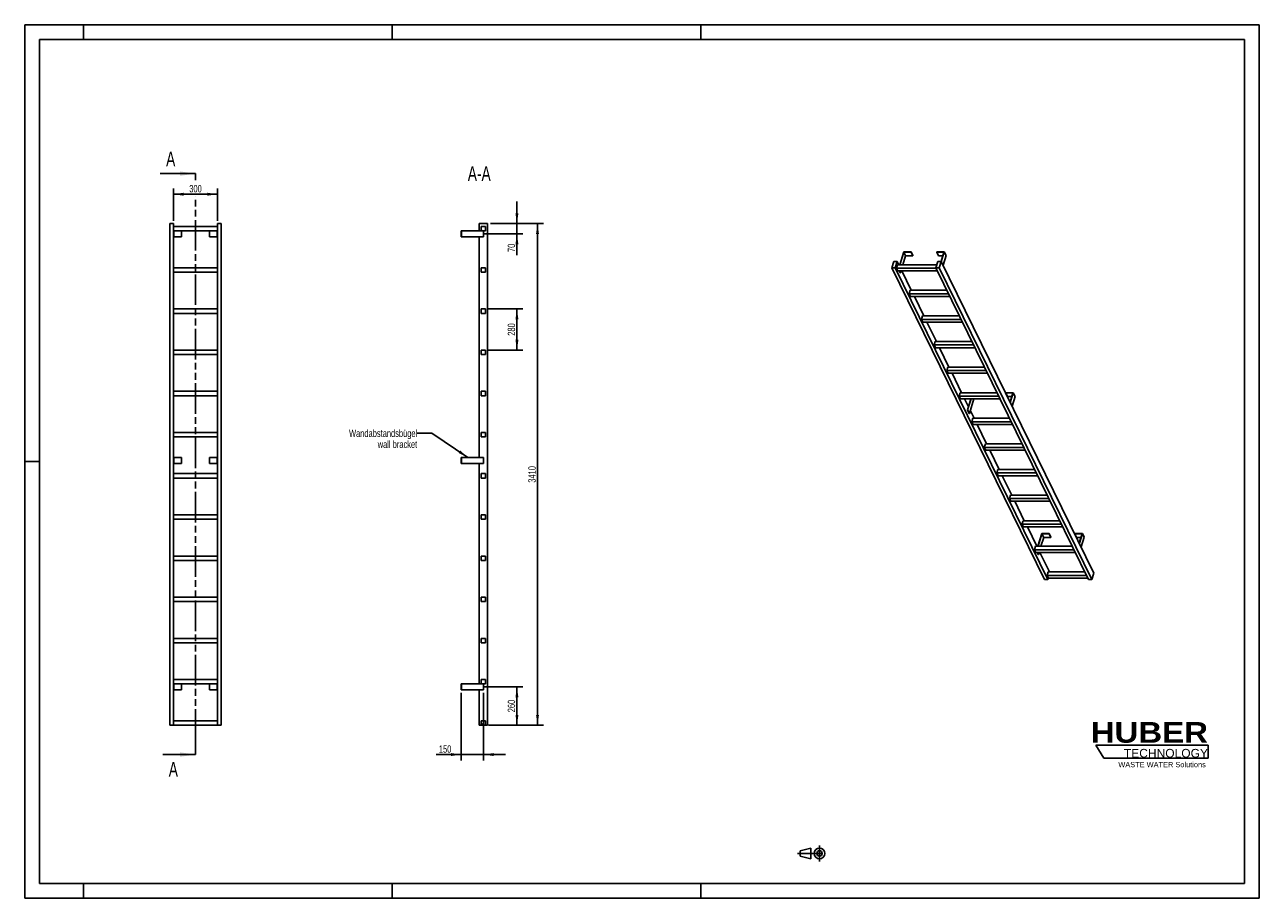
# Model space of a CAD drawing. Header units: millimetres. Extents: x 0 to 8400, y 0 to 5940.
import ezdxf

# ---------------------------------------------------------------- set-up
doc = ezdxf.new("R2010")
doc.units = ezdxf.units.MM
doc.header["$LTSCALE"] = 462
doc.linetypes.add('CENTER', pattern=[0.6, 0.375, -0.075, 0.075, -0.075])
doc.linetypes.add('PHANTOM', pattern=[0.8, 0.45, -0.05, 0.1, -0.05, 0.1, -0.05])
doc.layers.get('0').update_dxf_attribs({"linetype": 'CONTINUOUS'})
for name, color, linetype in [('050_DIMENSIONING', 7, 'CONTINUOUS'), ('053_NOTES', 7, 'CONTINUOUS'), ('HATCHING_BL0', 7, 'CONTINUOUS'), ('HUBER_Logo_BL1', 7, 'CONTINUOUS')]:
    doc.layers.add(name, color=color, linetype=linetype)
doc.styles.get("Standard").update_dxf_attribs({"font": 'txt', "width": 0.7})
doc.styles.add('TEXTSTYLE_2', font='ariblk.ttf')
doc.styles.add('TEXTSTYLE_3', font='arial.ttf')
doc.dimstyles.new('DIMSTYLE_1', dxfattribs={"dimtxt": 50, "dimasz": 70, "dimexe": 2, "dimexo": 1, "dimtad": 1, "dimdec": 1, "dimtxsty": 'STANDARD', "dimblk": '_FILLED', "dimblk1": '_FILLED', "dimblk2": '_FILLED', "dimcen": 0.09, "dimazin": 2, "dimtp": 0.5, "dimtm": 0.5, "dimtfac": 1, "dimtdec": 1, "dimtofl": 0, "dimtmove": 0, "dimatfit": 3, "dimldrblk": '_FILLED', "dimfxl": 1, "dimtolj": 1, "dimarcsym": 0})
doc.dimstyles.new('DIMSTYLE_2', dxfattribs={"dimtxt": 50, "dimasz": 70, "dimexe": 2, "dimexo": 1, "dimtad": 1, "dimdec": 1, "dimtxsty": 'STANDARD', "dimblk": '_FILLED', "dimblk1": '_FILLED', "dimblk2": '_FILLED', "dimcen": 0.09, "dimazin": 2, "dimtp": 0.3, "dimtm": 0.3, "dimtfac": 1, "dimtdec": 1, "dimtofl": 0, "dimtmove": 0, "dimatfit": 3, "dimldrblk": '_FILLED', "dimfxl": 1, "dimtolj": 1, "dimarcsym": 0})
doc.dimstyles.new('DIMSTYLE_3', dxfattribs={"dimtxt": 50, "dimasz": 70, "dimexe": 2, "dimexo": 1, "dimtad": 1, "dimtxsty": 'STANDARD', "dimblk": '_FILLED', "dimblk1": '_FILLED', "dimblk2": '_FILLED', "dimcen": 0.09, "dimazin": 2, "dimtp": 0.5, "dimtm": 0.5, "dimtfac": 1, "dimtofl": 0, "dimtmove": 0, "dimatfit": 3, "dimldrblk": '_FILLED', "dimfxl": 1, "dimtolj": 1, "dimarcsym": 0})
doc.dimstyles.new('DIMSTYLE_4', dxfattribs={"dimtxt": 50, "dimasz": 70, "dimexe": 2, "dimexo": 1, "dimtad": 1, "dimtxsty": 'STANDARD', "dimblk": '_FILLED', "dimblk1": '_FILLED', "dimblk2": '_FILLED', "dimcen": 0.09, "dimazin": 2, "dimtp": 2, "dimtm": 2, "dimtfac": 1, "dimtofl": 0, "dimtmove": 0, "dimatfit": 3, "dimldrblk": '_FILLED', "dimfxl": 1, "dimtolj": 1, "dimarcsym": 0})
doc.dimstyles.get("Standard").update_dxf_attribs({"dimtxt": 50, "dimasz": 70, "dimexe": 2, "dimexo": 1, "dimtad": 1, "dimtxsty": 'STANDARD', "dimblk": '_FILLED', "dimblk1": '_FILLED', "dimblk2": '_FILLED', "dimcen": 0.09, "dimazin": 2, "dimtol": 1, "dimtp": 0.01, "dimtm": 0.01, "dimtfac": 1, "dimtofl": 0, "dimtmove": 0, "dimatfit": 3, "dimldrblk": '_FILLED', "dimfxl": 1, "dimtolj": 1, "dimarcsym": 0})

# ---------------------------------------------------------------- blocks, each defined once
blk = doc.blocks.new('HUBER_LOGO_BL1', base_point=(7675, 1007.5))
at = {"layer": 'HUBER_Logo_BL1', "color": 5, "linetype": 'CONTINUOUS'}
for p, q in [((8052.9, 1042), (7287.9, 1042)), ((7287.9, 1042), (7341.9, 952)), ((8052.9, 1042), (8052.9, 952)), ((7341.9, 952), (8052.9, 952))]:
    blk.add_line(p, q, dxfattribs=at)
at = {"layer": 'HUBER_Logo_BL1', "color": 2, "linetype": 'CONTINUOUS', "attachment_point": 3, "line_spacing_factor": 0.78}
for s, insert, char_height, width, style in [('HUBER\\P\\fArial;\\H58.5;TECHNOLOGY ', (8050.7, 1198.2), 140.4, 775.343, 'TEXTSTYLE_2'), ('WASTE WATER Solutions', (8036, 927.2), 36, 594.067, 'TEXTSTYLE_3')]:
    blk.add_mtext(s, dxfattribs=dict(at, insert=insert, char_height=char_height, width=width, style=style))
blk = doc.blocks.new('_FILLED')
at = {"color": 0, "linetype": 'BYBLOCK'}
blk.add_solid([(0, 0), (-1, 0.143), (-1, -0.143)], dxfattribs=at)
blk = doc.blocks.new('*D0')
at = {"layer": '050_DIMENSIONING', "color": 2, "linetype": 'CONTINUOUS'}
for p, q in [((1012.3, 4607.4), (1012.3, 4827.4)), ((1312.3, 4607.4), (1312.3, 4827.4)), ((1012.3, 4787.4), (1162.3, 4787.4)), ((1312.3, 4787.4), (1162.3, 4787.4))]:
    blk.add_line(p, q, dxfattribs=at)
at = {"layer": '050_DIMENSIONING', "color": 2, "linetype": 'CONTINUOUS', "xscale": 70, "yscale": 70, "zscale": 70, "rotation": 180}
blk.add_blockref('_FILLED', (1012.3, 4787.4), dxfattribs=at)
at = {"layer": '050_DIMENSIONING', "color": 2, "linetype": 'CONTINUOUS', "xscale": 70, "yscale": 70, "zscale": 70}
blk.add_blockref('_FILLED', (1312.3, 4787.4), dxfattribs=at)
at = {"layer": '050_DIMENSIONING', "color": 2, "linetype": 'CONTINUOUS', "insert": (1162.3, 4849.9), "char_height": 50, "width": 171.429, "attachment_point": 2, "line_spacing_factor": 0.9}
blk.add_mtext('300', dxfattribs=at)
blk = doc.blocks.new('*D1')
at = {"layer": '050_DIMENSIONING', "color": 2, "linetype": 'CONTINUOUS'}
for p, q in [((3120.3, 1437.4), (3389.1, 1437.4)), ((3349.1, 1437.4), (3349.1, 1307.4)), ((3349.1, 1177.4), (3349.1, 1307.4)), ((3169.1, 1177.4), (3389.1, 1177.4))]:
    blk.add_line(p, q, dxfattribs=at)
at = {"layer": '050_DIMENSIONING', "color": 2, "linetype": 'CONTINUOUS', "xscale": 70, "yscale": 70, "zscale": 70}
for p, rotation in [((3349.1, 1437.4), 90), ((3349.1, 1177.4), 270)]:
    blk.add_blockref('_FILLED', p, dxfattribs=dict(at, rotation=rotation))
at = {"layer": '050_DIMENSIONING', "color": 2, "linetype": 'CONTINUOUS', "insert": (3286.6, 1307.4), "char_height": 50, "width": 176.786, "attachment_point": 2, "rotation": 90, "line_spacing_factor": 0.9}
blk.add_mtext('260', dxfattribs=at)
blk = doc.blocks.new('*D2')
at = {"layer": '050_DIMENSIONING', "color": 2, "linetype": 'CONTINUOUS'}
for p, q in [((3349.1, 4587.4), (3349.1, 4737.4)), ((3349.1, 4737.4), (3349.1, 4552.4)), ((3169.1, 4587.4), (3389.1, 4587.4)), ((3349.1, 4372.5), (3349.1, 4552.4)), ((3125.7, 4517.4), (3389.1, 4517.4)), ((3349.1, 4517.4), (3349.1, 4372.5))]:
    blk.add_line(p, q, dxfattribs=at)
at = {"layer": '050_DIMENSIONING', "color": 2, "linetype": 'CONTINUOUS', "xscale": 70, "yscale": 70, "zscale": 70}
for p, rotation in [((3349.1, 4587.4), 270), ((3349.1, 4517.4), 90)]:
    blk.add_blockref('_FILLED', p, dxfattribs=dict(at, rotation=rotation))
at = {"layer": '050_DIMENSIONING', "color": 2, "linetype": 'CONTINUOUS', "insert": (3286.6, 4451.1), "char_height": 50, "width": 117.857, "attachment_point": 3, "rotation": 90, "line_spacing_factor": 0.9}
blk.add_mtext('70', dxfattribs=at)
blk = doc.blocks.new('*D3')
at = {"layer": '050_DIMENSIONING', "color": 2, "linetype": 'CONTINUOUS'}
for p, q in [((2970.6, 1397.4), (2970.6, 937.4)), ((3120.6, 1397.4), (3120.6, 937.4)), ((2970.6, 977.4), (2799.2, 977.4)), ((2799.2, 977.4), (3045.6, 977.4)), ((3270.6, 977.4), (3045.6, 977.4)), ((3120.6, 977.4), (3270.6, 977.4))]:
    blk.add_line(p, q, dxfattribs=at)
at = {"layer": '050_DIMENSIONING', "color": 2, "linetype": 'CONTINUOUS', "xscale": 70, "yscale": 70, "zscale": 70}
blk.add_blockref('_FILLED', (2970.6, 977.4), dxfattribs=at)
at = {"layer": '050_DIMENSIONING', "color": 2, "linetype": 'CONTINUOUS', "xscale": 70, "yscale": 70, "zscale": 70, "rotation": 180}
blk.add_blockref('_FILLED', (3120.6, 977.4), dxfattribs=at)
at = {"layer": '050_DIMENSIONING', "color": 2, "linetype": 'CONTINUOUS', "insert": (2902.8, 1039.9), "char_height": 50, "width": 155.357, "attachment_point": 3, "line_spacing_factor": 0.9}
blk.add_mtext('150', dxfattribs=at)
blk = doc.blocks.new('*D4')
at = {"layer": '050_DIMENSIONING', "color": 2, "linetype": 'CONTINUOUS'}
for p, q in [((3155.6, 4007.4), (3389.1, 4007.4)), ((3349.1, 4007.4), (3349.1, 3867.4)), ((3349.1, 3727.4), (3349.1, 3867.4)), ((3155.6, 3727.4), (3389.1, 3727.4))]:
    blk.add_line(p, q, dxfattribs=at)
at = {"layer": '050_DIMENSIONING', "color": 2, "linetype": 'CONTINUOUS', "xscale": 70, "yscale": 70, "zscale": 70}
for p, rotation in [((3349.1, 4007.4), 90), ((3349.1, 3727.4), 270)]:
    blk.add_blockref('_FILLED', p, dxfattribs=dict(at, rotation=rotation))
at = {"layer": '050_DIMENSIONING', "color": 2, "linetype": 'CONTINUOUS', "insert": (3286.6, 3867.4), "char_height": 50, "width": 176.786, "attachment_point": 2, "rotation": 90, "line_spacing_factor": 0.9}
blk.add_mtext('280', dxfattribs=at)
blk = doc.blocks.new('*D5')
at = {"layer": '050_DIMENSIONING', "color": 2, "linetype": 'CONTINUOUS'}
for p, q in [((3169.1, 4587.4), (3529.1, 4587.4)), ((3489.1, 4587.4), (3489.1, 2882.4)), ((3489.1, 1177.4), (3489.1, 2882.4)), ((3155.6, 1177.4), (3529.1, 1177.4))]:
    blk.add_line(p, q, dxfattribs=at)
at = {"layer": '050_DIMENSIONING', "color": 2, "linetype": 'CONTINUOUS', "xscale": 70, "yscale": 70, "zscale": 70}
for p, rotation in [((3489.1, 4587.4), 90), ((3489.1, 1177.4), 270)]:
    blk.add_blockref('_FILLED', p, dxfattribs=dict(at, rotation=rotation))
at = {"layer": '050_DIMENSIONING', "color": 2, "linetype": 'CONTINUOUS', "insert": (3426.6, 2882.4), "char_height": 50, "width": 214.286, "attachment_point": 2, "rotation": 90, "line_spacing_factor": 0.9}
blk.add_mtext('3410', dxfattribs=at)
blk = doc.blocks.new('PROJEKTIONSMETHODE_1_BL2', base_point=(5360, 305))
at = {"color": 2, "linetype": 'CONTINUOUS'}
for p, q in [((5275.7, 323.3), (5349, 341.7)), ((5349, 268.3), (5349, 341.7)), ((5275.7, 286.7), (5275.7, 323.3)), ((5275.7, 286.7), (5349, 268.3))]:
    blk.add_line(p, q, dxfattribs=at)
at = {"color": 2, "linetype": 'CENTER'}
for p, q in [((5407.7, 360), (5407.7, 250)), ((5257.3, 305), (5462.7, 305))]:
    blk.add_line(p, q, dxfattribs=at)
at = {"color": 2, "linetype": 'CONTINUOUS'}
for radius in [36.7, 18.3]:
    blk.add_circle((5407.7, 305), radius, dxfattribs=at)
blk = doc.blocks.new('XSEC_FILLED')
at = {"color": 0, "linetype": 'BYBLOCK'}
blk.add_solid([(0, 0), (-1, 0.143), (-1, -0.143)], dxfattribs=at)
blk = doc.blocks.new('HATCHING_BL0', base_point=(1042.6, 2952.4))
at = {"layer": 'HATCHING_BL0', "color": 7, "linetype": 'PHANTOM'}
for p, q in [((1162.3, 4882.9), (1162.3, 4927.4)), ((1162.3, 1077.4), (1162.3, 4774.1)), ((1162.3, 977.4), (1162.3, 1077.4))]:
    blk.add_line(p, q, dxfattribs=at)
at = {"layer": 'HATCHING_BL0', "color": 7, "linetype": 'CONTINUOUS', "char_height": 100, "width": 128.571, "attachment_point": 1, "line_spacing_factor": 0.9}
for insert in [(962.2, 5077.4), (980.2, 927.4)]:
    blk.add_mtext('A', dxfattribs=dict(at, insert=insert))
at = {"layer": 'HATCHING_BL0', "color": 7, "linetype": 'CONTINUOUS'}
for points in [[(1162.3, 4927.4), (922.9, 4927.4)], [(1162.3, 977.4), (940.9, 977.4)]]:
    blk.add_leader(points, dimstyle='STANDARD', override={"dimasz": 105, "dimtad": 0, "dimldrblk": 'XSEC_FILLED'}, dxfattribs=at)

msp = doc.modelspace()

# ---------------------------------------------------------------- hatches: boundary and pattern name
at = {"linetype": 'CONTINUOUS'}
h = msp.add_hatch(dxfattribs=at)
h.set_pattern_fill('ANSI31', color=2, angle=90, style=0, pattern_type=2)
h.set_pattern_definition([(135, (3120.6, 1177.42), (-239.54, -239.54), [])])
edge = h.paths.add_edge_path()
edge.add_line((3135.594, 1177.417), (3105.594, 1177.417))
edge.add_line((3105.594, 1177.417), (3105.594, 1207.417))
edge.add_line((3105.594, 1207.417), (3135.594, 1207.417))
edge.add_line((3135.594, 1177.417), (3135.594, 1207.417))
edge = h.paths.add_edge_path()
edge.add_line((3105.594, 1457.417), (3105.594, 1487.417))
edge.add_line((3105.594, 1487.417), (3135.594, 1487.417))
edge.add_line((3135.594, 1457.417), (3135.594, 1487.417))
edge.add_line((3105.594, 1457.417), (3135.594, 1457.417))
edge = h.paths.add_edge_path()
edge.add_line((3105.594, 1737.417), (3105.594, 1767.417))
edge.add_line((3105.594, 1767.417), (3135.594, 1767.417))
edge.add_line((3135.594, 1737.417), (3135.594, 1767.417))
edge.add_line((3105.594, 1737.417), (3135.594, 1737.417))
edge = h.paths.add_edge_path()
edge.add_line((3105.594, 2017.417), (3105.594, 2047.417))
edge.add_line((3105.594, 2047.417), (3135.594, 2047.417))
edge.add_line((3135.594, 2017.417), (3135.594, 2047.417))
edge.add_line((3105.594, 2017.417), (3135.594, 2017.417))
edge = h.paths.add_edge_path()
edge.add_line((3105.594, 2297.417), (3105.594, 2327.417))
edge.add_line((3105.594, 2327.417), (3135.594, 2327.417))
edge.add_line((3135.594, 2297.417), (3135.594, 2327.417))
edge.add_line((3105.594, 2297.417), (3135.594, 2297.417))
edge = h.paths.add_edge_path()
edge.add_line((3105.594, 2577.417), (3105.594, 2607.417))
edge.add_line((3105.594, 2607.417), (3135.594, 2607.417))
edge.add_line((3135.594, 2577.417), (3135.594, 2607.417))
edge.add_line((3105.594, 2577.417), (3135.594, 2577.417))
edge = h.paths.add_edge_path()
edge.add_line((3105.594, 2857.417), (3105.594, 2887.417))
edge.add_line((3105.594, 2887.417), (3135.594, 2887.417))
edge.add_line((3135.594, 2857.417), (3135.594, 2887.417))
edge.add_line((3105.594, 2857.417), (3135.594, 2857.417))
edge = h.paths.add_edge_path()
edge.add_line((3105.594, 3137.417), (3105.594, 3167.417))
edge.add_line((3105.594, 3167.417), (3135.594, 3167.417))
edge.add_line((3135.594, 3137.417), (3135.594, 3167.417))
edge.add_line((3105.594, 3137.417), (3135.594, 3137.417))
edge = h.paths.add_edge_path()
edge.add_line((3105.594, 3417.417), (3105.594, 3447.417))
edge.add_line((3105.594, 3447.417), (3135.594, 3447.417))
edge.add_line((3135.594, 3417.417), (3135.594, 3447.417))
edge.add_line((3105.594, 3417.417), (3135.594, 3417.417))
edge = h.paths.add_edge_path()
edge.add_line((3105.594, 3697.417), (3105.594, 3727.417))
edge.add_line((3105.594, 3727.417), (3135.594, 3727.417))
edge.add_line((3135.594, 3697.417), (3135.594, 3727.417))
edge.add_line((3105.594, 3697.417), (3135.594, 3697.417))
edge = h.paths.add_edge_path()
edge.add_line((3105.594, 3977.417), (3105.594, 4007.417))
edge.add_line((3105.594, 4007.417), (3135.594, 4007.417))
edge.add_line((3135.594, 3977.417), (3135.594, 4007.417))
edge.add_line((3105.594, 3977.417), (3135.594, 3977.417))
edge = h.paths.add_edge_path()
edge.add_line((3105.594, 4257.417), (3105.594, 4287.417))
edge.add_line((3105.594, 4287.417), (3135.594, 4287.417))
edge.add_line((3135.594, 4257.417), (3135.594, 4287.417))
edge.add_line((3105.594, 4257.417), (3135.594, 4257.417))
edge = h.paths.add_edge_path()
edge.add_line((3105.594, 4537.417), (3105.594, 4567.417))
edge.add_line((3105.594, 4567.417), (3135.594, 4567.417))
edge.add_line((3135.594, 4537.417), (3135.594, 4567.417))
edge.add_line((3105.594, 4537.417), (3135.594, 4537.417))

# ---------------------------------------------------------------- linework, layer by layer
at = {"color": 7, "linetype": 'CONTINUOUS'}
for p, q in [((0, 5940), (8400, 5940)), ((0, 0), (0, 5940)), ((8400, 0), (8400, 5940)), ((987.255, 4587.417), (1012.255, 4587.417)), ((987.255, 1177.417), (987.255, 4587.417)), ((1012.255, 1177.417), (1012.255, 4587.417)), ((1312.255, 4567.417), (1012.255, 4567.417)), ((1012.255, 4537.417), (1312.255, 4537.417)), ((1014.255, 4537.417), (1014.255, 4497.417)), ((1067.255, 4537.417), (1067.255, 4497.417)), ((1257.255, 4537.417), (1257.255, 4497.417)), ((1310.255, 4537.417), (1310.255, 4497.417)), ((1312.255, 4587.417), (1337.255, 4587.417)), ((1312.255, 1177.417), (1312.255, 4587.417)), ((1337.255, 1177.417), (1337.255, 4587.417)), ((2970.594, 4537.417), (2972.594, 4537.417)), ((2970.594, 4537.417), (2970.594, 4497.417)), ((2972.594, 4537.417), (3105.594, 4537.417)), ((2972.594, 4537.417), (2972.594, 4497.417)), ((3092.094, 4587.417), (3149.094, 4587.417)), ((3092.094, 4537.417), (3092.094, 4587.417)), ((3105.594, 4567.417), (3135.594, 4567.417)), ((3105.594, 4537.417), (3105.594, 4567.417)), ((3105.594, 4537.417), (3135.594, 4537.417)), ((3120.594, 4537.417), (3120.594, 4497.417)), ((3135.594, 4537.417), (3135.594, 4567.417)), ((3149.094, 1177.417), (3149.094, 4587.417)), ((1012.255, 4497.417), (1014.255, 4497.417)), ((1014.255, 4497.417), (1067.255, 4497.417)), ((1257.255, 4497.417), (1310.255, 4497.417)), ((1310.255, 4497.417), (1312.255, 4497.417)), ((2970.594, 4497.417), (2972.594, 4497.417)), ((3120.594, 4497.417), (2972.594, 4497.417)), ((3092.094, 2997.417), (3092.094, 4497.417)), ((5980.333, 4395.11), (5953.416, 4308.009)), ((5955.259, 4308.009), (5981.691, 4393.543)), ((5993.892, 4368.679), (5975.144, 4308.009)), ((6030.991, 4395.11), (5980.333, 4395.11)), ((5981.691, 4393.543), (5993.892, 4368.679)), ((5981.691, 4393.543), (6030.507, 4393.543)), ((5993.892, 4368.679), (6042.709, 4368.679)), ((6030.507, 4393.543), (6030.991, 4395.11)), ((6030.507, 4393.543), (6042.709, 4368.679)), ((6030.991, 4395.11), (6043.193, 4370.246)), ((6042.709, 4368.679), (6043.193, 4370.246)), ((6205.993, 4395.11), (6205.508, 4393.543)), ((6205.508, 4393.543), (6217.71, 4368.679)), ((6205.508, 4393.543), (6254.325, 4393.543)), ((6256.651, 4395.11), (6205.993, 4395.11)), ((6217.71, 4368.679), (6246.641, 4368.679)), ((6254.325, 4393.543), (6235.003, 4331.02)), ((6236.137, 4328.728), (6256.651, 4395.11)), ((6248.339, 4303.864), (6268.853, 4370.246)), ((6256.651, 4395.11), (6268.853, 4370.246)), ((1312.255, 4287.417), (1012.255, 4287.417)), ((3105.594, 4287.417), (3135.594, 4287.417)), ((3105.594, 4257.417), (3105.594, 4287.417)), ((3135.594, 4257.417), (3135.594, 4287.417)), ((5912.643, 4331.016), (5898.845, 4286.367)), ((6939.038, 2166.677), (5898.845, 4286.367)), ((5898.845, 4286.367), (5921.872, 4286.367)), ((5935.67, 4331.016), (5912.643, 4331.016)), ((5921.872, 4286.367), (5935.67, 4331.016)), ((6962.065, 2166.677), (5921.872, 4286.367)), ((5938.502, 4308.009), (5931.24, 4284.509)), ((6199.101, 4284.509), (5931.24, 4284.509)), ((5940.392, 4265.861), (5931.24, 4284.509)), ((5946.96, 4308.009), (5935.67, 4331.016)), ((6204.878, 4308.009), (5938.502, 4308.009)), ((6211.988, 4331.016), (6198.19, 4286.367)), ((7238.383, 2166.677), (6198.19, 4286.367)), ((6198.19, 4286.367), (6221.217, 4286.367)), ((6235.014, 4331.016), (6211.988, 4331.016)), ((6221.217, 4286.367), (6235.014, 4331.016)), ((7261.409, 2166.677), (6221.217, 4286.367)), ((7275.207, 2211.326), (6235.014, 4331.016)), ((1012.255, 4257.417), (1312.255, 4257.417)), ((3105.594, 4257.417), (3135.594, 4257.417)), ((5940.392, 4265.861), (6208.253, 4265.861)), ((5956.224, 4252.747), (5949.789, 4265.861)), ((5951.631, 4265.861), (5958.067, 4252.747)), ((5956.224, 4252.747), (5958.067, 4252.747)), ((5962.119, 4265.861), (5958.067, 4252.747)), ((6032.371, 4133.958), (5967.643, 4265.861)), ((6023.914, 4133.958), (6016.652, 4110.459)), ((6272.981, 4133.958), (6023.914, 4133.958)), ((6284.513, 4110.459), (6016.652, 4110.459)), ((6025.803, 4091.81), (6016.652, 4110.459)), ((6025.803, 4091.81), (6293.664, 4091.81)), ((6117.783, 3959.908), (6053.055, 4091.81)), ((1312.255, 4007.417), (1012.255, 4007.417)), ((1012.255, 3977.417), (1312.255, 3977.417)), ((3105.594, 4007.417), (3135.594, 4007.417)), ((3105.594, 3977.417), (3105.594, 4007.417)), ((3105.594, 3977.417), (3135.594, 3977.417)), ((3135.594, 3977.417), (3135.594, 4007.417)), ((6109.326, 3959.908), (6102.064, 3936.408)), ((6358.393, 3959.908), (6109.326, 3959.908)), ((6369.925, 3936.408), (6102.064, 3936.408)), ((6111.215, 3917.76), (6102.064, 3936.408)), ((6111.215, 3917.76), (6379.076, 3917.76)), ((6203.195, 3785.857), (6138.467, 3917.76)), ((6194.738, 3785.857), (6187.476, 3762.357)), ((6443.805, 3785.857), (6194.738, 3785.857)), ((1312.255, 3727.417), (1012.255, 3727.417)), ((1012.255, 3697.417), (1312.255, 3697.417)), ((3105.594, 3727.417), (3135.594, 3727.417)), ((3105.594, 3697.417), (3105.594, 3727.417)), ((3105.594, 3697.417), (3135.594, 3697.417)), ((3135.594, 3697.417), (3135.594, 3727.417)), ((6455.337, 3762.357), (6187.476, 3762.357)), ((6196.627, 3743.709), (6187.476, 3762.357)), ((6196.627, 3743.709), (6464.488, 3743.709)), ((6288.607, 3611.806), (6223.878, 3743.709)), ((6280.149, 3611.806), (6272.887, 3588.306)), ((6540.748, 3588.306), (6272.887, 3588.306)), ((6282.039, 3569.658), (6272.887, 3588.306)), ((6529.216, 3611.806), (6280.149, 3611.806)), ((6282.039, 3569.658), (6549.9, 3569.658)), ((6374.018, 3437.755), (6309.29, 3569.658)), ((1312.255, 3447.417), (1012.255, 3447.417)), ((3105.594, 3447.417), (3135.594, 3447.417)), ((3105.594, 3417.417), (3105.594, 3447.417)), ((3135.594, 3417.417), (3135.594, 3447.417)), ((1012.255, 3417.417), (1312.255, 3417.417)), ((3105.594, 3417.417), (3135.594, 3417.417)), ((6365.561, 3437.755), (6358.299, 3414.255)), ((6626.16, 3414.255), (6358.299, 3414.255)), ((6367.45, 3395.607), (6358.299, 3414.255)), ((6614.628, 3437.755), (6365.561, 3437.755)), ((6367.45, 3395.607), (6635.311, 3395.607)), ((6420.686, 3342.657), (6394.702, 3395.607)), ((6415.629, 3320.332), (6438.891, 3395.607)), ((6437.049, 3395.607), (6420.686, 3342.657)), ((6427.831, 3295.467), (6458.777, 3395.607)), ((6450.097, 3437.831), (6450.074, 3437.755)), ((6500.756, 3437.831), (6450.097, 3437.831)), ((6500.732, 3437.755), (6500.756, 3437.831)), ((6500.793, 3437.755), (6500.756, 3437.831)), ((6675.757, 3437.831), (6675.273, 3436.264)), ((6687.475, 3411.4), (6675.273, 3436.264)), ((6675.273, 3436.264), (6724.089, 3436.264)), ((6726.415, 3437.831), (6675.757, 3437.831)), ((6687.475, 3411.4), (6716.406, 3411.4)), ((6724.089, 3436.264), (6704.771, 3373.752)), ((6705.902, 3371.449), (6726.415, 3437.831)), ((6718.103, 3346.584), (6738.617, 3412.966)), ((6738.617, 3412.966), (6726.415, 3437.831)), ((6420.686, 3342.657), (6413.787, 3320.332)), ((6413.787, 3320.332), (6415.629, 3320.332)), ((6425.989, 3295.467), (6413.787, 3320.332)), ((6427.831, 3295.467), (6415.629, 3320.332)), ((6425.989, 3295.467), (6427.831, 3295.467)), ((6459.43, 3263.705), (6434.018, 3315.489)), ((6450.973, 3263.705), (6443.711, 3240.205)), ((6452.862, 3221.556), (6443.711, 3240.205)), ((6711.572, 3240.205), (6443.711, 3240.205)), ((6700.04, 3263.705), (6450.973, 3263.705)), ((6452.862, 3221.556), (6720.723, 3221.556)), ((6544.842, 3089.654), (6480.113, 3221.556)), ((1312.255, 3167.417), (1012.255, 3167.417)), ((1012.255, 3137.417), (1312.255, 3137.417)), ((3105.594, 3167.417), (3135.594, 3167.417)), ((3105.594, 3137.417), (3105.594, 3167.417)), ((3105.594, 3137.417), (3135.594, 3137.417)), ((3135.594, 3137.417), (3135.594, 3167.417)), ((6536.385, 3089.654), (6529.123, 3066.154)), ((6538.274, 3047.506), (6529.123, 3066.154)), ((6796.984, 3066.154), (6529.123, 3066.154)), ((6785.451, 3089.654), (6536.385, 3089.654)), ((6538.274, 3047.506), (6806.135, 3047.506)), ((6630.254, 2915.603), (6565.525, 3047.506)), ((1012.255, 2997.417), (1014.255, 2997.417)), ((1012.255, 2957.417), (1014.255, 2957.417)), ((1014.255, 2957.417), (1014.255, 2997.417)), ((1014.255, 2997.417), (1067.255, 2997.417)), ((1014.255, 2957.417), (1067.255, 2957.417)), ((1067.255, 2957.417), (1067.255, 2997.417)), ((1257.255, 2957.417), (1257.255, 2997.417)), ((1257.255, 2997.417), (1310.255, 2997.417)), ((1257.255, 2957.417), (1310.255, 2957.417)), ((1310.255, 2957.417), (1310.255, 2997.417)), ((1310.255, 2997.417), (1312.255, 2997.417)), ((1310.255, 2957.417), (1312.255, 2957.417)), ((2970.594, 2997.417), (2972.594, 2997.417)), ((2970.594, 2957.417), (2970.594, 2997.417)), ((2970.594, 2957.417), (2972.594, 2957.417)), ((2972.594, 2997.417), (3120.594, 2997.417)), ((2972.594, 2957.417), (2972.594, 2997.417)), ((2972.594, 2957.417), (3120.594, 2957.417)), ((3092.094, 1457.417), (3092.094, 2957.417)), ((3120.594, 2957.417), (3120.594, 2997.417)), ((1312.255, 2887.417), (1012.255, 2887.417)), ((1012.255, 2857.417), (1312.255, 2857.417)), ((3105.594, 2887.417), (3135.594, 2887.417)), ((3105.594, 2857.417), (3105.594, 2887.417)), ((3105.594, 2857.417), (3135.594, 2857.417)), ((3135.594, 2857.417), (3135.594, 2887.417)), ((6621.796, 2915.603), (6614.534, 2892.103)), ((6623.686, 2873.455), (6614.534, 2892.103)), ((6882.395, 2892.103), (6614.534, 2892.103)), ((6870.863, 2915.603), (6621.796, 2915.603)), ((6623.686, 2873.455), (6891.546, 2873.455)), ((6715.665, 2741.552), (6650.937, 2873.455)), ((6707.208, 2741.552), (6699.946, 2718.052)), ((6709.097, 2699.404), (6699.946, 2718.052)), ((6967.807, 2718.052), (6699.946, 2718.052)), ((6956.275, 2741.552), (6707.208, 2741.552)), ((6709.097, 2699.404), (6976.958, 2699.404)), ((6801.077, 2567.501), (6736.349, 2699.404)), ((1312.255, 2607.417), (1012.255, 2607.417)), ((3105.594, 2607.417), (3135.594, 2607.417)), ((3105.594, 2577.417), (3105.594, 2607.417)), ((3135.594, 2577.417), (3135.594, 2607.417)), ((1012.255, 2577.417), (1312.255, 2577.417)), ((3105.594, 2577.417), (3135.594, 2577.417)), ((6792.62, 2567.501), (6785.358, 2544.002)), ((7053.219, 2544.002), (6785.358, 2544.002)), ((6794.509, 2525.353), (6785.358, 2544.002)), ((7041.687, 2567.501), (6792.62, 2567.501)), ((6794.509, 2525.353), (7062.37, 2525.353)), ((6886.489, 2393.451), (6821.76, 2525.353)), ((6919.862, 2480.551), (6892.945, 2393.451)), ((6894.788, 2393.451), (6921.22, 2478.985)), ((6933.421, 2454.12), (6914.673, 2393.451)), ((6970.52, 2480.551), (6919.862, 2480.551)), ((6921.22, 2478.985), (6970.036, 2478.985)), ((6933.421, 2454.12), (6921.22, 2478.985)), ((6982.238, 2454.12), (6933.421, 2454.12)), ((6970.036, 2478.985), (6970.52, 2480.551)), ((6982.238, 2454.12), (6970.036, 2478.985)), ((6982.722, 2455.687), (6970.52, 2480.551)), ((6982.722, 2455.687), (6982.238, 2454.12)), ((7145.522, 2480.551), (7145.037, 2478.985)), ((7157.239, 2454.12), (7145.037, 2478.985)), ((7145.037, 2478.985), (7193.854, 2478.985)), ((7196.18, 2480.551), (7145.522, 2480.551)), ((7186.17, 2454.12), (7157.239, 2454.12)), ((7193.854, 2478.985), (7174.536, 2416.473)), ((7175.666, 2414.169), (7196.18, 2480.551)), ((7208.382, 2455.687), (7187.868, 2389.305)), ((7208.382, 2455.687), (7196.18, 2480.551)), ((6878.031, 2393.451), (6870.769, 2369.951)), ((7138.63, 2369.951), (6870.769, 2369.951)), ((6879.921, 2351.302), (6870.769, 2369.951)), ((7127.098, 2393.451), (6878.031, 2393.451)), ((1312.255, 2327.417), (1012.255, 2327.417)), ((1012.255, 2297.417), (1312.255, 2297.417)), ((3105.594, 2327.417), (3135.594, 2327.417)), ((3105.594, 2297.417), (3105.594, 2327.417)), ((3105.594, 2297.417), (3135.594, 2297.417)), ((3135.594, 2297.417), (3135.594, 2327.417)), ((6879.921, 2351.302), (7147.782, 2351.302)), ((6895.753, 2338.188), (6889.318, 2351.302)), ((6897.595, 2338.188), (6891.16, 2351.302)), ((6897.595, 2338.188), (6895.753, 2338.188)), ((6901.648, 2351.302), (6897.595, 2338.188)), ((6971.9, 2219.4), (6907.172, 2351.302)), ((6963.443, 2219.4), (6956.181, 2195.9)), ((7224.042, 2195.9), (6956.181, 2195.9)), ((6965.332, 2177.252), (6956.181, 2195.9)), ((7212.51, 2219.4), (6963.443, 2219.4)), ((7261.409, 2166.677), (7275.207, 2211.326)), ((6939.038, 2166.677), (6962.065, 2166.677)), ((6962.065, 2166.677), (6965.332, 2177.252)), ((6965.332, 2177.252), (7233.193, 2177.252)), ((7238.383, 2166.677), (7261.409, 2166.677)), ((1312.255, 2047.417), (1012.255, 2047.417)), ((1012.255, 2017.417), (1312.255, 2017.417)), ((3105.594, 2047.417), (3135.594, 2047.417)), ((3105.594, 2017.417), (3105.594, 2047.417)), ((3105.594, 2017.417), (3135.594, 2017.417)), ((3135.594, 2017.417), (3135.594, 2047.417)), ((1312.255, 1767.417), (1012.255, 1767.417)), ((3105.594, 1767.417), (3135.594, 1767.417)), ((3105.594, 1737.417), (3105.594, 1767.417)), ((3135.594, 1737.417), (3135.594, 1767.417)), ((1012.255, 1737.417), (1312.255, 1737.417)), ((3105.594, 1737.417), (3135.594, 1737.417)), ((1312.255, 1487.417), (1012.255, 1487.417)), ((1012.255, 1457.417), (1312.255, 1457.417)), ((1014.255, 1417.417), (1014.255, 1457.417)), ((1067.255, 1417.417), (1067.255, 1457.417)), ((1257.255, 1417.417), (1257.255, 1457.417)), ((1310.255, 1417.417), (1310.255, 1457.417)), ((2970.594, 1457.417), (2972.594, 1457.417)), ((2970.594, 1417.417), (2970.594, 1457.417)), ((2972.594, 1457.417), (3105.594, 1457.417)), ((2972.594, 1417.417), (2972.594, 1457.417)), ((3105.594, 1487.417), (3135.594, 1487.417)), ((3105.594, 1457.417), (3105.594, 1487.417)), ((3105.594, 1457.417), (3135.594, 1457.417)), ((3120.594, 1417.417), (3120.594, 1457.417)), ((3135.594, 1457.417), (3135.594, 1487.417)), ((1014.255, 1417.417), (1012.255, 1417.417)), ((1067.255, 1417.417), (1014.255, 1417.417)), ((1310.255, 1417.417), (1257.255, 1417.417)), ((1312.255, 1417.417), (1310.255, 1417.417)), ((2972.594, 1417.417), (2970.594, 1417.417)), ((3120.594, 1417.417), (2972.594, 1417.417)), ((3092.094, 1177.417), (3092.094, 1417.417)), ((987.255, 1177.417), (1012.255, 1177.417)), ((1312.255, 1207.417), (1012.255, 1207.417)), ((1012.255, 1177.417), (1312.255, 1177.417)), ((1312.255, 1177.417), (1337.255, 1177.417)), ((3092.094, 1177.417), (3105.594, 1177.417)), ((3105.594, 1177.417), (3105.594, 1207.417)), ((3105.594, 1207.417), (3135.594, 1207.417)), ((3135.594, 1177.417), (3105.594, 1177.417)), ((3135.594, 1177.417), (3135.594, 1207.417)), ((3135.594, 1177.417), (3149.094, 1177.417)), ((0, 0), (8400, 0))]:
    msp.add_line(p, q, dxfattribs=at)
at = {"color": 3, "linetype": 'CONTINUOUS'}
for p, q in [((0, 5940), (0, 0)), ((8400, 5940), (0, 5940)), ((400, 5940), (400, 5840)), ((2500, 5940), (2500, 5840)), ((4600, 5940), (4600, 5840)), ((8400, 5940), (8400, 0)), ((0, 2970), (100, 2970)), ((400, 0), (400, 100)), ((2500, 0), (2500, 100)), ((4600, 0), (4600, 100)), ((8400, 0), (0, 0))]:
    msp.add_line(p, q, dxfattribs=at)
at = {"color": 5, "linetype": 'CONTINUOUS'}
for p, q in [((100, 5840), (100, 100)), ((8300, 5840), (100, 5840)), ((8300, 100), (8300, 5840)), ((100, 100), (8300, 100))]:
    msp.add_line(p, q, dxfattribs=at)

# ---------------------------------------------------------------- block references
at = {"color": 2, "linetype": 'CONTINUOUS'}
msp.add_blockref('PROJEKTIONSMETHODE_1_BL2', (5360, 305), dxfattribs=at)
at = {"layer": 'HATCHING_BL0'}
msp.add_blockref('HATCHING_BL0', (1042.564, 2952.417), dxfattribs=at)
at = {"layer": 'HUBER_Logo_BL1'}
msp.add_blockref('HUBER_LOGO_BL1', (7674.994, 1007.484), dxfattribs=at)

# ---------------------------------------------------------------- texts
at = {"layer": '053_NOTES', "color": 2, "linetype": 'CONTINUOUS', "attachment_point": 3, "line_spacing_factor": 0.9}
for s, insert, char_height, width in [('A-A', (3170.726, 4977.417), 100, 364.28571), ('Wandabstandsbügel\\Pwall bracket', (2670.594, 3186.916), 50, 945.35714)]:
    msp.add_mtext(s, dxfattribs=dict(at, insert=insert, char_height=char_height, width=width))

# ---------------------------------------------------------------- dimensions: what is measured, and where the dimension line sits
at = {"layer": '050_DIMENSIONING', "color": 2, "linetype": 'CONTINUOUS'}
for base, p1, p2, dimstyle, picture, middle in [((1312.255, 4787.417), (1012.255, 4606.417), (1312.255, 4606.417), 'DIMSTYLE_1', '*D0', (1155.112, 4787.417)), ((3120.594, 977.417), (2970.594, 1398.417), (3120.594, 1398.417), 'DIMSTYLE_3', '*D3', (2843.839, 977.417))]:
    dim = msp.add_linear_dim(base=base, p1=p1, p2=p2, dimstyle=dimstyle, dxfattribs=at)
    dim.commit()
    dim.dimension.update_dxf_attribs({"geometry": picture, "text_midpoint": middle, "dimtype": 160})
for base, p1, p2, angle, dimstyle, picture, middle in [((3349.094, 4517.417), (3168.094, 4587.417), (3124.738, 4517.417), 270, 'DIMSTYLE_2', '*D2', (3349.094, 4404.631)), ((3489.094, 4587.417), (3154.594, 1177.417), (3168.094, 4587.417), 90, 'DIMSTYLE_4', '*D5', (3489.094, 2875.274)), ((3349.094, 3727.417), (3154.594, 4007.417), (3154.594, 3727.417), 270, 'DIMSTYLE_3', '*D4', (3349.094, 3860.274)), ((3349.094, 1437.417), (3168.094, 1177.417), (3119.332, 1437.417), 90, 'DIMSTYLE_1', '*D1', (3349.094, 1300.274))]:
    dim = msp.add_linear_dim(base=base, p1=p1, p2=p2, angle=angle, dimstyle=dimstyle, dxfattribs=at)
    dim.commit()
    dim.dimension.update_dxf_attribs({"geometry": picture, "text_midpoint": middle, "dimtype": 160})

# ---------------------------------------------------------------- leaders
at = {"layer": '053_NOTES', "color": 2, "linetype": 'CONTINUOUS'}
msp.add_leader([(3015.669, 2997.417), (2770.594, 3161.916), (2670.594, 3161.916)], dimstyle='STANDARD', override={"dimtad": 0}, dxfattribs=at)

doc.saveas('drawing.dxf')
